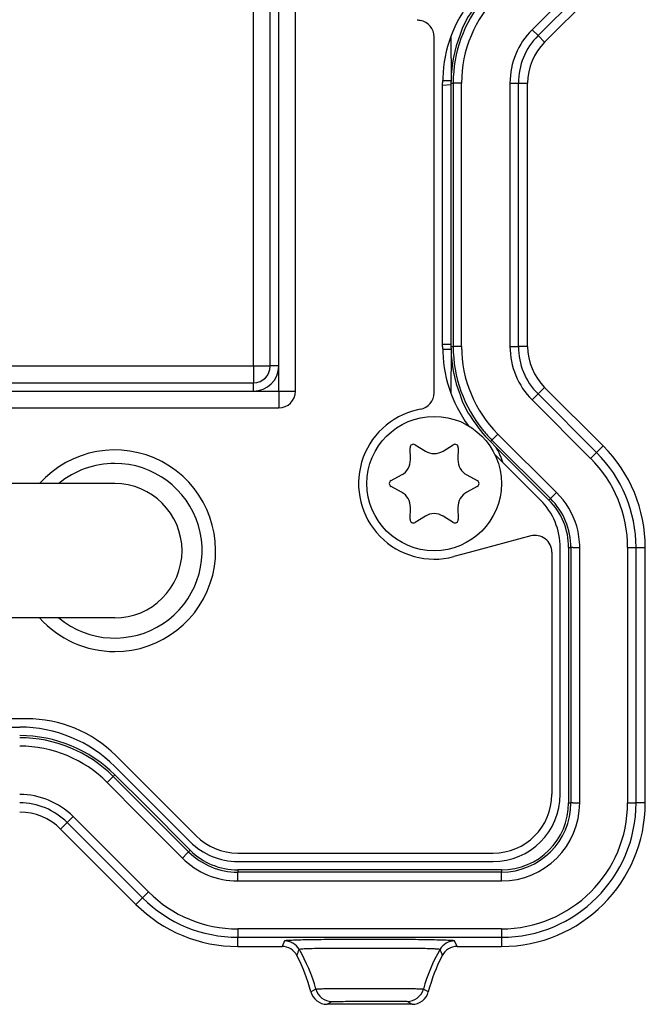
# Model space of a CAD drawing. Header units: millimetres. Extents: x -316 to -124, y 76 to 166.
# Tile 7 of 8: x -162 to -124, y 76 to 134. Entities that reach past the tile are written whole.
import ezdxf

# ---------------------------------------------------------------- set-up
doc = ezdxf.new("R2010")
doc.units = ezdxf.units.MM

# ---------------------------------------------------------------- blocks, each defined once
blk = doc.blocks.new('Blechschraube_ISO14585-ST4_2x16_4__4', base_point=(-141, 102.721))
at = {"color": 7, "linetype": 'Continuous'}
blk.add_circle((-137, 106.721), 4, dxfattribs=at)
blk = doc.blocks.new('Blechschraube_ISO14585-ST4_2x16_2__5', base_point=(-141, 102.721))
at = {"color": 7, "linetype": 'Continuous'}
for p, q in [((-138.131, 109.031), (-137.525, 108.658)), ((-136.475, 108.658), (-135.869, 109.031)), ((-138.415, 108.144), (-138.436, 108.855)), ((-135.564, 108.855), (-135.585, 108.144)), ((-139.566, 106.897), (-138.94, 107.234)), ((-135.06, 107.234), (-134.434, 106.897)), ((-138.94, 106.207), (-139.566, 106.545)), ((-134.434, 106.545), (-135.06, 106.207)), ((-138.436, 104.586), (-138.415, 105.297)), ((-135.585, 105.297), (-135.564, 104.586)), ((-137.525, 104.784), (-138.131, 104.41)), ((-135.869, 104.41), (-136.475, 104.784))]:
    blk.add_line(p, q, dxfattribs=at)
blk.add_circle((-137, 106.721), 4, dxfattribs=at)
for centre, radius, start, end in [((-138.236, 108.861), 0.2, 58.32055, 181.68046), ((-135.764, 108.861), 0.2, 358.32056, 121.68046), ((-137, 109.509), 1, 238.31954, 301.68046), ((-139.414, 108.115), 1, 298.31954, 1.68046), ((-134.586, 108.115), 1, 178.31954, 241.68046), ((-139.471, 106.721), 0.2, 118.32056, 180), ((-139.471, 106.721), 0.2, 180, 241.68046), ((-134.529, 106.721), 0.2, 0, 61.68046), ((-134.529, 106.721), 0.2, 298.32055, 0), ((-139.414, 105.327), 1, 358.31954, 61.68046), ((-134.586, 105.327), 1, 118.31954, 181.68046), ((-137, 103.933), 1, 58.31954, 121.68046), ((-138.236, 104.58), 0.2, 178.32055, 301.68046), ((-135.764, 104.58), 0.2, 238.32056, 1.68046)]:
    blk.add_arc(centre, radius, start, end, dxfattribs=at)
blk = doc.blocks.new('Buegelgriff__22', base_point=(-290, 96.721))
at = {"color": 7, "linetype": 'Continuous'}
for p, q in [((-156, 106.721), (-170, 106.721)), ((-156, 98.721), (-170, 98.721))]:
    blk.add_line(p, q, dxfattribs=at)
for radius, start, end in [(6, 270, 138.18969), (5.2, 230.28486, 90), (5.2, 90, 129.71514), (4, 0, 90), (4, 270, 0), (6, 221.81031, 270)]:
    blk.add_arc((-156, 102.721), radius, start, end, dxfattribs=at)
blk = doc.blocks.new('Gehaeuseschale-unten__29', base_point=(-304.002, 91.721))
at = {"color": 7, "linetype": 'Continuous'}
for p, q in [((-136, 121.221), (-136, 116.721)), ((-136, 116.721), (-136, 115.006)), ((-136, 115.006), (-136, 114.878)), ((-136.499, 114.721), (-135.998, 114.721)), ((-136, 114.878), (-135.998, 114.721)), ((-135.998, 114.721), (-136, 112.091))]:
    blk.add_line(p, q, dxfattribs=at)
blk = doc.blocks.new('Gehaeuseschale-unten-L5_0007876-schwarz__30', base_point=(-304.002, 91.721))
at = {"color": 7, "linetype": 'Continuous'}
for p, q in [((-136, 121.221), (-136, 116.721)), ((-136, 116.721), (-136, 115.006)), ((-136, 115.006), (-136, 114.878)), ((-136.499, 114.721), (-135.998, 114.721)), ((-136, 114.878), (-135.998, 114.721)), ((-135.998, 114.721), (-136, 112.091))]:
    blk.add_line(p, q, dxfattribs=at)
blk = doc.blocks.new('Kippschalter-blau__31', base_point=(-171, 113.721))
at = {"color": 1, "linetype": 'Continuous'}
for p, q in [((-170.25, 145.721), (-171, 145.721)), ((-147.75, 145.721), (-170.25, 145.721)), ((-147.75, 145.721), (-147, 145.721)), ((-170.25, 113.721), (-171, 113.721)), ((-170.25, 113.721), (-147.75, 113.721)), ((-147.75, 113.721), (-147, 113.721))]:
    blk.add_line(p, q, dxfattribs=at)
blk = doc.blocks.new('Kappe__32', base_point=(-172.75, 111.221))
at = {"color": 1, "linetype": 'Continuous'}
for p, q in [((-171.75, 147.221), (-171.75, 148.221)), ((-146.25, 147.221), (-146.25, 148.221)), ((-171.75, 147.221), (-172.75, 147.221)), ((-170.25, 147.221), (-171.75, 147.221)), ((-171.75, 147.221), (-171.75, 145.721)), ((-147.75, 147.221), (-170.25, 147.221)), ((-170.25, 147.221), (-170.25, 146.721)), ((-147.75, 147.221), (-147.75, 146.721)), ((-146.25, 147.221), (-147.75, 147.221)), ((-146.25, 147.221), (-145.25, 147.221)), ((-146.25, 145.721), (-146.25, 147.221)), ((-170.25, 145.721), (-170.25, 146.721)), ((-147.75, 145.721), (-147.75, 146.721)), ((-171.75, 145.721), (-171.75, 113.721)), ((-171.75, 145.721), (-171.25, 145.721)), ((-171, 145.721), (-171.25, 145.721)), ((-170.25, 145.721), (-171, 145.721)), ((-170.25, 145.721), (-170.25, 113.721)), ((-147.75, 145.721), (-170.25, 145.721)), ((-147.75, 113.721), (-147.75, 145.721)), ((-147.75, 145.721), (-147, 145.721)), ((-147, 145.721), (-146.75, 145.721)), ((-146.25, 145.721), (-146.75, 145.721)), ((-146.25, 113.721), (-146.25, 145.721)), ((-171.75, 113.721), (-171.25, 113.721)), ((-171.75, 113.721), (-171.75, 112.221)), ((-171, 113.721), (-171.25, 113.721)), ((-170.25, 113.721), (-171, 113.721)), ((-170.25, 113.721), (-147.75, 113.721)), ((-170.25, 113.721), (-170.25, 112.721)), ((-147.75, 113.721), (-147.75, 112.721)), ((-147.75, 113.721), (-147, 113.721)), ((-147, 113.721), (-146.75, 113.721)), ((-146.25, 113.721), (-146.75, 113.721)), ((-146.25, 112.221), (-146.25, 113.721)), ((-170.25, 112.221), (-170.25, 112.721)), ((-147.75, 112.221), (-147.75, 112.721)), ((-171.75, 112.221), (-172.75, 112.221)), ((-171.75, 112.221), (-170.25, 112.221)), ((-171.75, 112.221), (-171.75, 111.221)), ((-170.25, 112.221), (-147.75, 112.221)), ((-147.75, 112.221), (-146.25, 112.221)), ((-146.25, 112.221), (-145.25, 112.221)), ((-146.25, 112.221), (-146.25, 111.221))]:
    blk.add_line(p, q, dxfattribs=at)
at = {"color": 7, "linetype": 'Continuous'}
for p, q in [((-146.25, 148.221), (-171.75, 148.221)), ((-172.75, 147.221), (-172.75, 112.221)), ((-145.25, 112.221), (-145.25, 147.221)), ((-147.75, 146.721), (-170.25, 146.721)), ((-171.25, 145.721), (-171.25, 113.721)), ((-146.75, 113.721), (-146.75, 145.721)), ((-170.25, 112.721), (-147.75, 112.721)), ((-171.75, 111.221), (-146.25, 111.221))]:
    blk.add_line(p, q, dxfattribs=at)
for centre, start, end in [((-171.75, 147.221), 90, 180), ((-146.25, 147.221), 0, 90), ((-170.25, 145.721), 90, 180), ((-147.75, 145.721), 0, 90), ((-170.25, 113.721), 180, 270), ((-147.75, 113.721), 270, 0), ((-171.75, 112.221), 180, 270), ((-146.25, 112.221), 270, 0)]:
    blk.add_arc(centre, 1, start, end, dxfattribs=at)
at = {"color": 1, "linetype": 'Continuous'}
for centre, start, end in [((-170.25, 145.721), 90, 180), ((-147.75, 145.721), 0, 90), ((-170.25, 113.721), 180, 270), ((-147.75, 113.721), 270, 0)]:
    blk.add_arc(centre, 1.5, start, end, dxfattribs=at)
blk = doc.blocks.new('Wippschalter-SX82C1881F210000__33', base_point=(-172.75, 111.221))
for name, p in [('Kappe__32', (-172.75, 111.221)), ('Kippschalter-blau__31', (-171, 113.721))]:
    blk.add_blockref(name, p)
blk = doc.blocks.new('Rueckplatte__34', base_point=(-310.5, 84.221))
at = {"color": 7, "linetype": 'Continuous'}
for p, q in [((-136.5, 114.874), (-136.5, 130.567)), ((-130.672, 105.732), (-133.397, 108.457)), ((-129.5, 88.221), (-129.5, 102.904)), ((-213.348, 92.221), (-161.654, 92.221)), ((-155.997, 89.878), (-151.512, 85.392)), ((-148.683, 84.221), (-133.5, 84.221))]:
    blk.add_line(p, q, dxfattribs=at)
for centre, radius, start, end in [((-128.5, 130.567), 8, 143.94481, 180), ((-128.5, 114.874), 8, 180, 216.05519), ((-133.5, 102.904), 4, 0, 45), ((-161.654, 84.221), 8, 45, 90), ((-133.5, 88.221), 4, 270, 0), ((-148.683, 88.221), 4, 225, 270)]:
    blk.add_arc(centre, radius, start, end, dxfattribs=at)
blk = doc.blocks.new('Frontplatte__35', base_point=(-310.5, 84.221))
at = {"color": 7, "linetype": 'Continuous'}
for p, q in [((-136.5, 114.874), (-136.5, 130.567)), ((-130.672, 105.732), (-133.397, 108.457)), ((-129.5, 88.221), (-129.5, 102.904)), ((-213.348, 92.221), (-161.654, 92.221)), ((-155.997, 89.878), (-151.512, 85.392)), ((-148.683, 84.221), (-133.5, 84.221))]:
    blk.add_line(p, q, dxfattribs=at)
for centre, radius, start, end in [((-128.5, 130.567), 8, 143.94481, 180), ((-128.5, 114.874), 8, 180, 216.05519), ((-133.5, 102.904), 4, 0, 45), ((-161.654, 84.221), 8, 45, 90), ((-133.5, 88.221), 4, 270, 0), ((-148.683, 88.221), 4, 225, 270)]:
    blk.add_arc(centre, radius, start, end, dxfattribs=at)
blk = doc.blocks.new('Verbindungsteil-L5_0007877-schwarz__36', base_point=(-315.559, 75.721))
at = {"color": 7, "linetype": 'Continuous'}
for p, q in [((-126.948, 136.483), (-130.433, 132.997)), ((-136.5, 130.435), (-136, 130.471)), ((-136, 130.564), (-136, 130.471)), ((-131.441, 114.878), (-131.441, 130.564)), ((-136, 115.006), (-136.5, 115.006)), ((-136, 115.006), (-136, 114.878)), ((-126.948, 108.959), (-130.433, 112.444)), ((-133.657, 109.221), (-133.312, 108.876)), ((-124.441, 87.721), (-124.441, 102.907)), ((-159.223, 86.154), (-154.738, 81.669)), ((-148.686, 79.162), (-146.052, 79.162)), ((-135.635, 79.162), (-133, 79.162)), ((-138.317, 75.721), (-143.369, 75.721))]:
    blk.add_line(p, q, dxfattribs=at)
at = {"color": 1, "linetype": 'Continuous'}
for p, q in [((-128.742, 102.907), (-128.342, 102.907)), ((-128.342, 87.721), (-128.342, 102.907)), ((-128.742, 87.721), (-128.342, 87.721)), ((-154.448, 86.896), (-151.98, 84.427)), ((-151.98, 84.427), (-151.697, 84.71)), ((-148.686, 83.063), (-148.686, 83.463)), ((-133, 83.063), (-133, 83.463)), ((-141.492, 79.063), (-140.195, 79.063))]:
    blk.add_line(p, q, dxfattribs=at)
at = {"color": 7, "linetype": 'Continuous'}
for centre, radius, start, end in [((-130.7, 131.925), 5, 144.19669, 162.3084), ((-128, 130.564), 8, 158.89805, 178.87654), ((-128, 130.564), 3.441, 135, 180), ((-128, 130.564), 8, 178.87654, 180), ((-128, 114.878), 8, 180, 181.12346), ((-128, 114.878), 8, 181.12346, 201.10195), ((-128, 114.878), 3.441, 180, 225), ((-130.7, 113.517), 5, 197.6916, 215.80331), ((-128, 114.878), 8, 212.39296, 225), ((-136.975, 106.721), 4.25, 17.16543, 30.46896), ((-133, 102.907), 8.559, 360, 45), ((-133, 87.721), 8.559, 270, 0), ((-161.657, 83.721), 3.441, 45, 90), ((-148.686, 87.721), 8.559, 225, 270), ((-146.052, 78.162), 1, 27.66691, 89.99172), ((-135.635, 78.162), 1, 90.00206, 152.32464), ((-154.023, 73.984), 10, 14.4044, 27.65977), ((-127.663, 73.984), 10, 152.34023, 165.5956), ((-143.369, 76.721), 1, 194.40633, 270.01475), ((-138.317, 76.721), 1, 269.99571, 345.59523)]:
    blk.add_arc(centre, radius, start, end, dxfattribs=at)
at = {"color": 1, "linetype": 'Continuous'}
for centre, start, end in [((-133, 102.907), 360, 15.91851), ((-133, 87.721), 270, 0), ((-148.686, 87.721), 225, 270)]:
    blk.add_arc(centre, 4.658, start, end, dxfattribs=at)
blk = doc.blocks.new('Verbindungsteil__37', base_point=(-315.559, 75.721))
at = {"color": 7, "linetype": 'Continuous'}
for p, q in [((-126.948, 136.483), (-130.433, 132.997)), ((-136.5, 130.435), (-136, 130.471)), ((-136, 130.564), (-136, 130.471)), ((-131.441, 114.878), (-131.441, 130.564)), ((-136, 115.006), (-136.5, 115.006)), ((-136, 115.006), (-136, 114.878)), ((-126.948, 108.959), (-130.433, 112.444)), ((-133.657, 109.221), (-133.312, 108.876)), ((-124.441, 87.721), (-124.441, 102.907)), ((-159.223, 86.154), (-154.738, 81.669)), ((-148.686, 79.162), (-146.052, 79.162)), ((-135.635, 79.162), (-133, 79.162)), ((-138.317, 75.721), (-143.369, 75.721))]:
    blk.add_line(p, q, dxfattribs=at)
at = {"color": 1, "linetype": 'Continuous'}
for p, q in [((-128.742, 102.907), (-128.342, 102.907)), ((-128.342, 87.721), (-128.342, 102.907)), ((-128.742, 87.721), (-128.342, 87.721)), ((-154.448, 86.896), (-151.98, 84.427)), ((-151.98, 84.427), (-151.697, 84.71)), ((-148.686, 83.063), (-148.686, 83.463)), ((-133, 83.063), (-133, 83.463)), ((-141.492, 79.063), (-140.195, 79.063))]:
    blk.add_line(p, q, dxfattribs=at)
at = {"color": 7, "linetype": 'Continuous'}
for centre, radius, start, end in [((-130.7, 131.925), 5, 144.19669, 162.3084), ((-128, 130.564), 8, 158.89805, 178.87654), ((-128, 130.564), 3.441, 135, 180), ((-128, 130.564), 8, 178.87654, 180), ((-128, 114.878), 8, 180, 181.12346), ((-128, 114.878), 8, 181.12346, 201.10195), ((-128, 114.878), 3.441, 180, 225), ((-130.7, 113.517), 5, 197.6916, 215.80331), ((-128, 114.878), 8, 212.39296, 225), ((-136.975, 106.721), 4.25, 17.16543, 30.46896), ((-133, 102.907), 8.559, 360, 45), ((-133, 87.721), 8.559, 270, 0), ((-161.657, 83.721), 3.441, 45, 90), ((-148.686, 87.721), 8.559, 225, 270), ((-146.052, 78.162), 1, 27.66691, 89.99172), ((-135.635, 78.162), 1, 90.00206, 152.32464), ((-154.023, 73.984), 10, 14.4044, 27.65977), ((-127.663, 73.984), 10, 152.34023, 165.5956), ((-143.369, 76.721), 1, 194.40633, 270.01475), ((-138.317, 76.721), 1, 269.99571, 345.59523)]:
    blk.add_arc(centre, radius, start, end, dxfattribs=at)
at = {"color": 1, "linetype": 'Continuous'}
for centre, start, end in [((-133, 102.907), 360, 15.91851), ((-133, 87.721), 270, 0), ((-148.686, 87.721), 225, 270)]:
    blk.add_arc(centre, 4.658, start, end, dxfattribs=at)
blk = doc.blocks.new('Gehaeuseschale-oben-L5_0007875-schwarz__38', base_point=(-304.002, 124.221))
at = {"color": 7, "linetype": 'Continuous'}
for p, q in [((-136, 133.351), (-135.998, 130.721)), ((-136.499, 130.721), (-135.998, 130.721)), ((-135.998, 130.721), (-136, 130.564)), ((-136, 130.564), (-136, 130.471)), ((-136, 130.471), (-136, 128.721)), ((-136, 128.721), (-136, 125.298))]:
    blk.add_line(p, q, dxfattribs=at)
blk = doc.blocks.new('Gehaeuseschale-oben__41', base_point=(-304.002, 124.221))
at = {"color": 7, "linetype": 'Continuous'}
for p, q in [((-136, 133.351), (-135.998, 130.721)), ((-136.499, 130.721), (-135.998, 130.721)), ((-135.998, 130.721), (-136, 130.564)), ((-136, 130.564), (-136, 130.471)), ((-136, 130.471), (-136, 128.721)), ((-136, 128.721), (-136, 125.298))]:
    blk.add_line(p, q, dxfattribs=at)
blk = doc.blocks.new('Verbindungsteil_1__42', base_point=(-315.559, 75.721))
at = {"color": 1, "linetype": 'Continuous'}
for p, q in [((-127.691, 137.225), (-131.176, 133.74)), ((-127.337, 136.871), (-130.822, 133.386)), ((-131.176, 133.74), (-130.822, 133.386)), ((-130.433, 132.997), (-130.822, 133.386)), ((-136, 130.564), (-135.869, 130.564)), ((-135.369, 130.564), (-135.869, 130.564)), ((-135.869, 130.564), (-135.869, 114.878)), ((-135.369, 114.878), (-135.369, 130.564)), ((-132.491, 130.564), (-132.491, 114.878)), ((-132.491, 130.564), (-131.991, 130.564)), ((-131.991, 114.878), (-131.991, 130.564)), ((-131.991, 130.564), (-131.441, 130.564)), ((-136, 114.878), (-135.869, 114.878)), ((-135.369, 114.878), (-135.869, 114.878)), ((-132.491, 114.878), (-131.991, 114.878)), ((-131.441, 114.878), (-131.991, 114.878)), ((-131.176, 111.702), (-130.822, 112.055)), ((-130.822, 112.055), (-130.433, 112.444)), ((-127.337, 108.57), (-130.822, 112.055)), ((-131.176, 111.702), (-127.691, 108.216)), ((-133.211, 109.667), (-133.564, 109.313)), ((-129.725, 106.182), (-133.211, 109.667)), ((-133.657, 109.221), (-133.564, 109.313)), ((-133.564, 109.313), (-130.079, 105.828)), ((-127.691, 108.216), (-127.337, 108.57)), ((-126.948, 108.959), (-127.337, 108.57)), ((-129.725, 106.182), (-130.079, 105.828)), ((-130.172, 105.735), (-130.079, 105.828)), ((-129, 102.907), (-128.869, 102.907)), ((-128.869, 102.907), (-128.869, 87.721)), ((-128.742, 102.907), (-128.869, 102.907)), ((-128.742, 102.907), (-128.342, 102.907)), ((-128.342, 87.721), (-128.342, 102.907)), ((-125.491, 102.907), (-125.491, 87.721)), ((-125.491, 102.907), (-124.991, 102.907)), ((-124.991, 87.721), (-124.991, 102.907)), ((-124.991, 102.907), (-124.441, 102.907)), ((-156.446, 88.931), (-156.093, 89.285)), ((-156, 89.378), (-156.093, 89.285)), ((-151.607, 84.8), (-156.093, 89.285)), ((-156.446, 88.931), (-154.448, 86.896)), ((-129, 87.721), (-128.869, 87.721)), ((-128.742, 87.721), (-128.869, 87.721)), ((-128.742, 87.721), (-128.342, 87.721)), ((-125.491, 87.721), (-124.991, 87.721)), ((-124.441, 87.721), (-124.991, 87.721)), ((-158.481, 86.897), (-158.835, 86.543)), ((-153.996, 82.411), (-158.481, 86.897)), ((-154.448, 86.896), (-151.98, 84.427)), ((-159.223, 86.154), (-158.835, 86.543)), ((-158.835, 86.543), (-154.349, 82.058)), ((-151.98, 84.427), (-151.697, 84.71)), ((-151.697, 84.71), (-151.607, 84.8)), ((-151.515, 84.892), (-151.607, 84.8)), ((-148.686, 83.721), (-148.686, 83.59)), ((-148.686, 83.463), (-148.686, 83.59)), ((-133, 83.59), (-148.686, 83.59)), ((-148.686, 83.063), (-148.686, 83.463)), ((-133, 83.721), (-133, 83.59)), ((-133, 83.463), (-133, 83.59)), ((-133, 83.063), (-133, 83.463)), ((-148.686, 83.063), (-133, 83.063)), ((-153.996, 82.411), (-154.349, 82.058)), ((-154.349, 82.058), (-154.738, 81.669)), ((-133, 80.212), (-148.686, 80.212)), ((-148.686, 80.212), (-148.686, 79.712)), ((-133, 80.212), (-133, 79.712)), ((-148.686, 79.162), (-148.686, 79.712)), ((-148.686, 79.712), (-133, 79.712)), ((-145.902, 79.495), (-146.052, 79.162)), ((-135.635, 79.162), (-135.784, 79.495)), ((-133, 79.712), (-133, 79.162)), ((-141.492, 79.063), (-140.195, 79.063)), ((-144.035, 76.626), (-144.338, 76.472)), ((-143.369, 75.721), (-143.081, 75.887)), ((-138.622, 75.898), (-138.317, 75.721))]:
    blk.add_line(p, q, dxfattribs=at)
at = {"color": 7, "linetype": 'Continuous'}
for p, q in [((-126.948, 136.483), (-130.433, 132.997)), ((-136.5, 130.435), (-136, 130.471)), ((-136, 130.564), (-136, 130.471)), ((-136, 130.471), (-136, 128.721)), ((-131.441, 114.878), (-131.441, 130.564)), ((-136, 128.721), (-136, 125.298)), ((-136, 125.298), (-136, 121.221)), ((-136, 121.221), (-136, 116.721)), ((-136, 116.721), (-136, 115.006)), ((-136, 115.006), (-136.5, 115.006)), ((-136, 115.006), (-136, 114.878)), ((-126.948, 108.959), (-130.433, 112.444)), ((-133.657, 109.221), (-133.312, 108.876)), ((-133.312, 108.876), (-130.172, 105.735)), ((-129, 102.907), (-129, 87.721)), ((-124.441, 87.721), (-124.441, 102.907)), ((-154.166, 87.578), (-156, 89.378)), ((-151.515, 84.892), (-154.166, 87.578)), ((-159.223, 86.154), (-154.738, 81.669)), ((-133, 83.721), (-148.686, 83.721)), ((-148.686, 79.162), (-146.052, 79.162)), ((-135.635, 79.162), (-133, 79.162)), ((-138.317, 75.721), (-143.369, 75.721))]:
    blk.add_line(p, q, dxfattribs=at)
for centre, radius, start, end in [((-128, 130.564), 7.869, 140.46316, 180), ((-130.7, 131.925), 5, 144.19669, 162.3084), ((-128, 130.564), 8, 158.89805, 178.87654), ((-128, 130.564), 3.991, 135, 180), ((-128, 130.564), 3.441, 135, 180), ((-128, 130.564), 8, 178.87654, 180), ((-128, 114.878), 8, 180, 181.12346), ((-128, 114.878), 8, 181.12346, 201.10195), ((-128, 114.878), 7.869, 180, 219.53684), ((-128, 114.878), 3.991, 180, 225), ((-128, 114.878), 3.441, 180, 225), ((-130.7, 113.517), 5, 197.6916, 215.80331), ((-128, 114.878), 8, 212.39296, 225), ((-128, 114.878), 7.869, 219.53684, 225), ((-136.975, 106.721), 4.25, 17.16543, 30.46896), ((-133, 102.907), 8.009, 0, 45), ((-133, 102.907), 8.559, 360, 45), ((-133, 102.907), 4, 0, 45), ((-133, 102.907), 4.131, 0, 45), ((-161.657, 83.721), 8, 45, 90), ((-161.657, 83.721), 7.869, 45, 90), ((-161.657, 83.721), 3.991, 45, 90), ((-133, 87.721), 4, 270, 0), ((-133, 87.721), 4.131, 270, 0), ((-133, 87.721), 8.009, 270, 0), ((-133, 87.721), 8.559, 270, 0), ((-161.657, 83.721), 3.441, 45, 90), ((-148.686, 87.721), 4.131, 225, 270), ((-148.686, 87.721), 4, 225, 270), ((-148.686, 87.721), 8.559, 225, 270), ((-148.686, 87.721), 8.009, 225, 270), ((-146.052, 78.162), 1, 27.66691, 89.99172), ((-135.635, 78.162), 1, 90.00206, 152.32464), ((-154.023, 73.984), 10, 14.4044, 27.65977), ((-127.663, 73.984), 10, 152.34023, 165.5956), ((-143.369, 76.721), 1, 194.40633, 270.01475), ((-138.317, 76.721), 1, 269.99571, 345.59523)]:
    blk.add_arc(centre, radius, start, end, dxfattribs=at)
at = {"color": 1, "linetype": 'Continuous'}
for centre, radius, start, end in [((-128, 130.564), 7.369, 135, 180), ((-128, 130.564), 4.491, 135, 180), ((-128, 114.878), 7.369, 180, 225), ((-128, 114.878), 4.491, 180, 225), ((-133, 102.907), 7.509, 0, 45), ((-132.973, 102.861), 4.644, 16.55562, 45.63896), ((-133, 102.907), 4.658, 360, 15.91851), ((-161.657, 83.721), 7.369, 45, 90), ((-161.657, 83.721), 4.491, 45, 90), ((-133, 87.721), 4.658, 270, 0), ((-133, 87.721), 7.509, 270, 0), ((-148.686, 87.721), 4.658, 225, 270), ((-148.686, 87.721), 7.509, 225, 270), ((-145.902, 78.496), 0.999, 30.06436, 90.01944), ((-135.782, 78.491), 1.003, 90.11378, 149.804), ((-153.67, 73.95), 10, 15.5262, 30.31167), ((-127.996, 73.984), 10, 149.92293, 164.69967), ((-143.072, 76.883), 0.996, 194.92778, 269.5178), ((-138.599, 76.892), 0.995, 268.65964, 344.3136)]:
    blk.add_arc(centre, radius, start, end, dxfattribs=at)
for points in [[(-135.784, 79.495), (-135.867, 79.51), (-136.102, 79.525), (-136.475, 79.539), (-136.972, 79.551), (-137.579, 79.562), (-138.281, 79.571), (-139.065, 79.577), (-139.916, 79.581), (-140.82, 79.583), (-141.725, 79.581), (-142.578, 79.577), (-143.365, 79.571), (-144.072, 79.562), (-144.684, 79.552), (-145.188, 79.54), (-145.568, 79.526), (-145.811, 79.511), (-145.902, 79.495)], [(-145.166, 78.626), (-145.132, 78.719), (-145.099, 78.812), (-145.067, 78.904), (-145.037, 78.997)], [(-145.037, 78.997), (-144.94, 79.017), (-144.675, 79.035), (-144.262, 79.05), (-143.718, 79.062), (-143.063, 79.068), (-142.315, 79.069), (-141.492, 79.063)], [(-140.195, 79.063), (-139.365, 79.069), (-138.612, 79.068), (-137.954, 79.061), (-137.41, 79.05), (-136.999, 79.034), (-136.739, 79.016), (-136.649, 78.996)], [(-136.649, 78.996), (-136.619, 78.904), (-136.587, 78.811), (-136.554, 78.719), (-136.52, 78.626)], [(-137.641, 76.623), (-137.875, 76.629), (-138.182, 76.633), (-138.823, 76.637), (-139.333, 76.638), (-139.958, 76.64), (-140.481, 76.64), (-140.84, 76.641), (-141.617, 76.64), (-142.347, 76.638), (-143.124, 76.635), (-143.501, 76.633), (-143.806, 76.63), (-144.035, 76.626)], [(-137.349, 76.472), (-137.422, 76.51), (-137.495, 76.547), (-137.569, 76.586), (-137.641, 76.623)], [(-143.081, 75.887), (-142.011, 75.901), (-140.84, 75.906), (-139.674, 75.904), (-138.622, 75.898)]]:
    blk.add_spline(points, degree=3, dxfattribs=at)
blk = doc.blocks.new('Verbindungsteil-L5_0007877-schwarz_1__43', base_point=(-315.559, 75.721))
at = {"color": 1, "linetype": 'Continuous'}
for p, q in [((-127.691, 137.225), (-131.176, 133.74)), ((-127.337, 136.871), (-130.822, 133.386)), ((-131.176, 133.74), (-130.822, 133.386)), ((-130.433, 132.997), (-130.822, 133.386)), ((-136, 130.564), (-135.869, 130.564)), ((-135.369, 130.564), (-135.869, 130.564)), ((-135.869, 130.564), (-135.869, 114.878)), ((-135.369, 114.878), (-135.369, 130.564)), ((-132.491, 130.564), (-132.491, 114.878)), ((-132.491, 130.564), (-131.991, 130.564)), ((-131.991, 114.878), (-131.991, 130.564)), ((-131.991, 130.564), (-131.441, 130.564)), ((-136, 114.878), (-135.869, 114.878)), ((-135.369, 114.878), (-135.869, 114.878)), ((-132.491, 114.878), (-131.991, 114.878)), ((-131.441, 114.878), (-131.991, 114.878)), ((-131.176, 111.702), (-130.822, 112.055)), ((-130.822, 112.055), (-130.433, 112.444)), ((-127.337, 108.57), (-130.822, 112.055)), ((-131.176, 111.702), (-127.691, 108.216)), ((-133.211, 109.667), (-133.564, 109.313)), ((-129.725, 106.182), (-133.211, 109.667)), ((-133.657, 109.221), (-133.564, 109.313)), ((-133.564, 109.313), (-130.079, 105.828)), ((-127.691, 108.216), (-127.337, 108.57)), ((-126.948, 108.959), (-127.337, 108.57)), ((-129.725, 106.182), (-130.079, 105.828)), ((-130.172, 105.735), (-130.079, 105.828)), ((-129, 102.907), (-128.869, 102.907)), ((-128.869, 102.907), (-128.869, 87.721)), ((-128.742, 102.907), (-128.869, 102.907)), ((-128.742, 102.907), (-128.342, 102.907)), ((-128.342, 87.721), (-128.342, 102.907)), ((-125.491, 102.907), (-125.491, 87.721)), ((-125.491, 102.907), (-124.991, 102.907)), ((-124.991, 87.721), (-124.991, 102.907)), ((-124.991, 102.907), (-124.441, 102.907)), ((-156.446, 88.931), (-156.093, 89.285)), ((-156, 89.378), (-156.093, 89.285)), ((-151.607, 84.8), (-156.093, 89.285)), ((-156.446, 88.931), (-154.448, 86.896)), ((-129, 87.721), (-128.869, 87.721)), ((-128.742, 87.721), (-128.869, 87.721)), ((-128.742, 87.721), (-128.342, 87.721)), ((-125.491, 87.721), (-124.991, 87.721)), ((-124.441, 87.721), (-124.991, 87.721)), ((-158.481, 86.897), (-158.835, 86.543)), ((-153.996, 82.411), (-158.481, 86.897)), ((-154.448, 86.896), (-151.98, 84.427)), ((-159.223, 86.154), (-158.835, 86.543)), ((-158.835, 86.543), (-154.349, 82.058)), ((-151.98, 84.427), (-151.697, 84.71)), ((-151.697, 84.71), (-151.607, 84.8)), ((-151.515, 84.892), (-151.607, 84.8)), ((-148.686, 83.721), (-148.686, 83.59)), ((-148.686, 83.463), (-148.686, 83.59)), ((-133, 83.59), (-148.686, 83.59)), ((-148.686, 83.063), (-148.686, 83.463)), ((-133, 83.721), (-133, 83.59)), ((-133, 83.463), (-133, 83.59)), ((-133, 83.063), (-133, 83.463)), ((-148.686, 83.063), (-133, 83.063)), ((-153.996, 82.411), (-154.349, 82.058)), ((-154.349, 82.058), (-154.738, 81.669)), ((-133, 80.212), (-148.686, 80.212)), ((-148.686, 80.212), (-148.686, 79.712)), ((-133, 80.212), (-133, 79.712)), ((-148.686, 79.162), (-148.686, 79.712)), ((-148.686, 79.712), (-133, 79.712)), ((-145.902, 79.495), (-146.052, 79.162)), ((-135.635, 79.162), (-135.784, 79.495)), ((-133, 79.712), (-133, 79.162)), ((-141.492, 79.063), (-140.195, 79.063)), ((-144.035, 76.626), (-144.338, 76.472)), ((-143.369, 75.721), (-143.081, 75.887)), ((-138.622, 75.898), (-138.317, 75.721))]:
    blk.add_line(p, q, dxfattribs=at)
at = {"color": 7, "linetype": 'Continuous'}
for p, q in [((-126.948, 136.483), (-130.433, 132.997)), ((-136.5, 130.435), (-136, 130.471)), ((-136, 130.564), (-136, 130.471)), ((-136, 130.471), (-136, 128.721)), ((-131.441, 114.878), (-131.441, 130.564)), ((-136, 128.721), (-136, 125.298)), ((-136, 125.298), (-136, 121.221)), ((-136, 121.221), (-136, 116.721)), ((-136, 116.721), (-136, 115.006)), ((-136, 115.006), (-136.5, 115.006)), ((-136, 115.006), (-136, 114.878)), ((-126.948, 108.959), (-130.433, 112.444)), ((-133.657, 109.221), (-133.312, 108.876)), ((-133.312, 108.876), (-130.172, 105.735)), ((-129, 102.907), (-129, 87.721)), ((-124.441, 87.721), (-124.441, 102.907)), ((-154.166, 87.578), (-156, 89.378)), ((-151.515, 84.892), (-154.166, 87.578)), ((-159.223, 86.154), (-154.738, 81.669)), ((-133, 83.721), (-148.686, 83.721)), ((-148.686, 79.162), (-146.052, 79.162)), ((-135.635, 79.162), (-133, 79.162)), ((-138.317, 75.721), (-143.369, 75.721))]:
    blk.add_line(p, q, dxfattribs=at)
for centre, radius, start, end in [((-128, 130.564), 7.869, 140.46316, 180), ((-130.7, 131.925), 5, 144.19669, 162.3084), ((-128, 130.564), 8, 158.89805, 178.87654), ((-128, 130.564), 3.991, 135, 180), ((-128, 130.564), 3.441, 135, 180), ((-128, 130.564), 8, 178.87654, 180), ((-128, 114.878), 8, 180, 181.12346), ((-128, 114.878), 8, 181.12346, 201.10195), ((-128, 114.878), 7.869, 180, 219.53684), ((-128, 114.878), 3.991, 180, 225), ((-128, 114.878), 3.441, 180, 225), ((-130.7, 113.517), 5, 197.6916, 215.80331), ((-128, 114.878), 8, 212.39296, 225), ((-128, 114.878), 7.869, 219.53684, 225), ((-136.975, 106.721), 4.25, 17.16543, 30.46896), ((-133, 102.907), 8.009, 0, 45), ((-133, 102.907), 8.559, 360, 45), ((-133, 102.907), 4, 0, 45), ((-133, 102.907), 4.131, 0, 45), ((-161.657, 83.721), 8, 45, 90), ((-161.657, 83.721), 7.869, 45, 90), ((-161.657, 83.721), 3.991, 45, 90), ((-133, 87.721), 4, 270, 0), ((-133, 87.721), 4.131, 270, 0), ((-133, 87.721), 8.009, 270, 0), ((-133, 87.721), 8.559, 270, 0), ((-161.657, 83.721), 3.441, 45, 90), ((-148.686, 87.721), 4.131, 225, 270), ((-148.686, 87.721), 4, 225, 270), ((-148.686, 87.721), 8.559, 225, 270), ((-148.686, 87.721), 8.009, 225, 270), ((-146.052, 78.162), 1, 27.66691, 89.99172), ((-135.635, 78.162), 1, 90.00206, 152.32464), ((-154.023, 73.984), 10, 14.4044, 27.65977), ((-127.663, 73.984), 10, 152.34023, 165.5956), ((-143.369, 76.721), 1, 194.40633, 270.01475), ((-138.317, 76.721), 1, 269.99571, 345.59523)]:
    blk.add_arc(centre, radius, start, end, dxfattribs=at)
at = {"color": 1, "linetype": 'Continuous'}
for centre, radius, start, end in [((-128, 130.564), 7.369, 135, 180), ((-128, 130.564), 4.491, 135, 180), ((-128, 114.878), 7.369, 180, 225), ((-128, 114.878), 4.491, 180, 225), ((-133, 102.907), 7.509, 0, 45), ((-132.973, 102.861), 4.644, 16.55562, 45.63896), ((-133, 102.907), 4.658, 360, 15.91851), ((-161.657, 83.721), 7.369, 45, 90), ((-161.657, 83.721), 4.491, 45, 90), ((-133, 87.721), 4.658, 270, 0), ((-133, 87.721), 7.509, 270, 0), ((-148.686, 87.721), 4.658, 225, 270), ((-148.686, 87.721), 7.509, 225, 270), ((-145.902, 78.496), 0.999, 30.06436, 90.01944), ((-135.782, 78.491), 1.003, 90.11378, 149.804), ((-153.67, 73.95), 10, 15.5262, 30.31167), ((-127.996, 73.984), 10, 149.92293, 164.69967), ((-143.072, 76.883), 0.996, 194.92778, 269.5178), ((-138.599, 76.892), 0.995, 268.65964, 344.3136)]:
    blk.add_arc(centre, radius, start, end, dxfattribs=at)
for points in [[(-135.784, 79.495), (-135.867, 79.51), (-136.102, 79.525), (-136.475, 79.539), (-136.972, 79.551), (-137.579, 79.562), (-138.281, 79.571), (-139.065, 79.577), (-139.916, 79.581), (-140.82, 79.583), (-141.725, 79.581), (-142.578, 79.577), (-143.365, 79.571), (-144.072, 79.562), (-144.684, 79.552), (-145.188, 79.54), (-145.568, 79.526), (-145.811, 79.511), (-145.902, 79.495)], [(-145.166, 78.626), (-145.132, 78.719), (-145.099, 78.812), (-145.067, 78.904), (-145.037, 78.997)], [(-145.037, 78.997), (-144.94, 79.017), (-144.675, 79.035), (-144.262, 79.05), (-143.718, 79.062), (-143.063, 79.068), (-142.315, 79.069), (-141.492, 79.063)], [(-140.195, 79.063), (-139.365, 79.069), (-138.612, 79.068), (-137.954, 79.061), (-137.41, 79.05), (-136.999, 79.034), (-136.739, 79.016), (-136.649, 78.996)], [(-136.649, 78.996), (-136.619, 78.904), (-136.587, 78.811), (-136.554, 78.719), (-136.52, 78.626)], [(-137.641, 76.623), (-137.875, 76.629), (-138.182, 76.633), (-138.823, 76.637), (-139.333, 76.638), (-139.958, 76.64), (-140.481, 76.64), (-140.84, 76.641), (-141.617, 76.64), (-142.347, 76.638), (-143.124, 76.635), (-143.501, 76.633), (-143.806, 76.63), (-144.035, 76.626)], [(-137.349, 76.472), (-137.422, 76.51), (-137.495, 76.547), (-137.569, 76.586), (-137.641, 76.623)], [(-143.081, 75.887), (-142.011, 75.901), (-140.84, 75.906), (-139.674, 75.904), (-138.622, 75.898)]]:
    blk.add_spline(points, degree=3, dxfattribs=at)
blk = doc.blocks.new('Typenschild-S60-PSU-Kopie-L5_0007851-schwarz__44', base_point=(-310, 84.721))
at = {"color": 7, "linetype": 'Continuous'}
for p, q in [((-137, 130.721), (-137, 133.312)), ((-137, 130.435), (-137, 130.721)), ((-137, 115.006), (-137, 130.435)), ((-137, 114.721), (-137, 115.006)), ((-137, 112.129), (-137, 114.721)), ((-131.259, 103.6), (-134.91, 102.622)), ((-134.91, 102.622), (-135.835, 102.374)), ((-130, 102.634), (-130, 88.221)), ((-161.239, 92.721), (-212.911, 92.721)), ((-155.936, 90.524), (-151.158, 85.746)), ((-148.683, 84.721), (-133.5, 84.721))]:
    blk.add_line(p, q, dxfattribs=at)
for centre, radius, start, end in [((-137, 138.721), 4.5, 257.02744, 259.52432), ((-138, 133.312), 1, 0, 79.52432), ((-138, 112.129), 1, 280.47568, 0), ((-137, 106.721), 4.5, 102.83959, 285), ((-137, 106.721), 4.5, 100.47568, 102.83959), ((-131, 102.634), 1, 0, 105), ((-161.239, 85.221), 7.5, 45, 90), ((-133.5, 88.221), 3.5, 270, 0), ((-148.683, 88.221), 3.5, 225, 270)]:
    blk.add_arc(centre, radius, start, end, dxfattribs=at)
blk = doc.blocks.new('Typenschild-S60-PSU__45', base_point=(-310, 84.721))
at = {"color": 7, "linetype": 'Continuous'}
for p, q in [((-137, 130.721), (-137, 133.312)), ((-137, 130.435), (-137, 130.721)), ((-137, 115.006), (-137, 130.435)), ((-137, 114.721), (-137, 115.006)), ((-137, 112.129), (-137, 114.721)), ((-131.259, 103.6), (-134.91, 102.622)), ((-134.91, 102.622), (-135.835, 102.374)), ((-130, 102.634), (-130, 88.221)), ((-161.239, 92.721), (-212.911, 92.721)), ((-155.936, 90.524), (-151.158, 85.746)), ((-148.683, 84.721), (-133.5, 84.721))]:
    blk.add_line(p, q, dxfattribs=at)
for centre, radius, start, end in [((-137, 138.721), 4.5, 257.02744, 259.52432), ((-138, 133.312), 1, 0, 79.52432), ((-138, 112.129), 1, 280.47568, 0), ((-137, 106.721), 4.5, 102.83959, 285), ((-137, 106.721), 4.5, 100.47568, 102.83959), ((-131, 102.634), 1, 0, 105), ((-161.239, 85.221), 7.5, 45, 90), ((-133.5, 88.221), 3.5, 270, 0), ((-148.683, 88.221), 3.5, 225, 270)]:
    blk.add_arc(centre, radius, start, end, dxfattribs=at)
blk = doc.blocks.new('Frontschild__46', base_point=(-310, 84.721))
at = {"color": 7, "linetype": 'Continuous'}
for p, q in [((-137, 130.721), (-137, 133.312)), ((-137, 130.435), (-137, 130.721)), ((-137, 115.006), (-137, 130.435)), ((-137, 114.721), (-137, 115.006)), ((-137, 112.129), (-137, 114.721)), ((-131.259, 103.6), (-134.91, 102.622)), ((-134.91, 102.622), (-135.835, 102.374)), ((-130, 102.634), (-130, 88.221)), ((-161.239, 92.721), (-212.911, 92.721)), ((-155.936, 90.524), (-151.158, 85.746)), ((-148.683, 84.721), (-133.5, 84.721))]:
    blk.add_line(p, q, dxfattribs=at)
for centre, radius, start, end in [((-137, 138.721), 4.5, 257.02744, 259.52432), ((-138, 133.312), 1, 0, 79.52432), ((-138, 112.129), 1, 280.47568, 0), ((-137, 106.721), 4.5, 102.83959, 285), ((-137, 106.721), 4.5, 100.47568, 102.83959), ((-131, 102.634), 1, 0, 105), ((-161.239, 85.221), 7.5, 45, 90), ((-133.5, 88.221), 3.5, 270, 0), ((-148.683, 88.221), 3.5, 225, 270)]:
    blk.add_arc(centre, radius, start, end, dxfattribs=at)
blk = doc.blocks.new('Frontschild-Kopie-L5_0007850-schwarz__47', base_point=(-310, 84.721))
at = {"color": 7, "linetype": 'Continuous'}
for p, q in [((-137, 130.721), (-137, 133.312)), ((-137, 130.435), (-137, 130.721)), ((-137, 115.006), (-137, 130.435)), ((-137, 114.721), (-137, 115.006)), ((-137, 112.129), (-137, 114.721)), ((-131.259, 103.6), (-134.91, 102.622)), ((-134.91, 102.622), (-135.835, 102.374)), ((-130, 102.634), (-130, 88.221)), ((-161.239, 92.721), (-212.911, 92.721)), ((-155.936, 90.524), (-151.158, 85.746)), ((-148.683, 84.721), (-133.5, 84.721))]:
    blk.add_line(p, q, dxfattribs=at)
for centre, radius, start, end in [((-137, 138.721), 4.5, 257.02744, 259.52432), ((-138, 133.312), 1, 0, 79.52432), ((-138, 112.129), 1, 280.47568, 0), ((-137, 106.721), 4.5, 102.83959, 285), ((-137, 106.721), 4.5, 100.47568, 102.83959), ((-131, 102.634), 1, 0, 105), ((-161.239, 85.221), 7.5, 45, 90), ((-133.5, 88.221), 3.5, 270, 0), ((-148.683, 88.221), 3.5, 225, 270)]:
    blk.add_arc(centre, radius, start, end, dxfattribs=at)
blk = doc.blocks.new('Netzteil-S60__48', base_point=(-315.559, 75.721))
for name, p in [('Verbindungsteil-L5_0007877-schwarz__36', (-315.559, 75.721)), ('Verbindungsteil__37', (-315.559, 75.721)), ('Verbindungsteil_1__42', (-315.559, 75.721)), ('Verbindungsteil-L5_0007877-schwarz_1__43', (-315.559, 75.721)), ('Rueckplatte__34', (-310.5, 84.221)), ('Frontplatte__35', (-310.5, 84.221)), ('Typenschild-S60-PSU-Kopie-L5_0007851-schwarz__44', (-310, 84.721)), ('Typenschild-S60-PSU__45', (-310, 84.721)), ('Frontschild__46', (-310, 84.721)), ('Frontschild-Kopie-L5_0007850-schwarz__47', (-310, 84.721)), ('Gehaeuseschale-oben-L5_0007875-schwarz__38', (-304.002, 124.221)), ('Gehaeuseschale-oben__41', (-304.002, 124.221)), ('Wippschalter-SX82C1881F210000__33', (-172.75, 111.221)), ('Gehaeuseschale-unten__29', (-304.002, 91.721)), ('Gehaeuseschale-unten-L5_0007876-schwarz__30', (-304.002, 91.721)), ('Blechschraube_ISO14585-ST4_2x16_4__4', (-141, 102.721)), ('Blechschraube_ISO14585-ST4_2x16_2__5', (-141, 102.721)), ('Buegelgriff__22', (-290, 96.721))]:
    blk.add_blockref(name, p)
blk = doc.blocks.new('VordansA', base_point=(-220, 121))
blk.add_blockref('Netzteil-S60__48', (-315.559, 75.721))

msp = doc.modelspace()

# ---------------------------------------------------------------- block references
msp.add_blockref('VordansA', (-220, 121))

doc.saveas('drawing.dxf')
